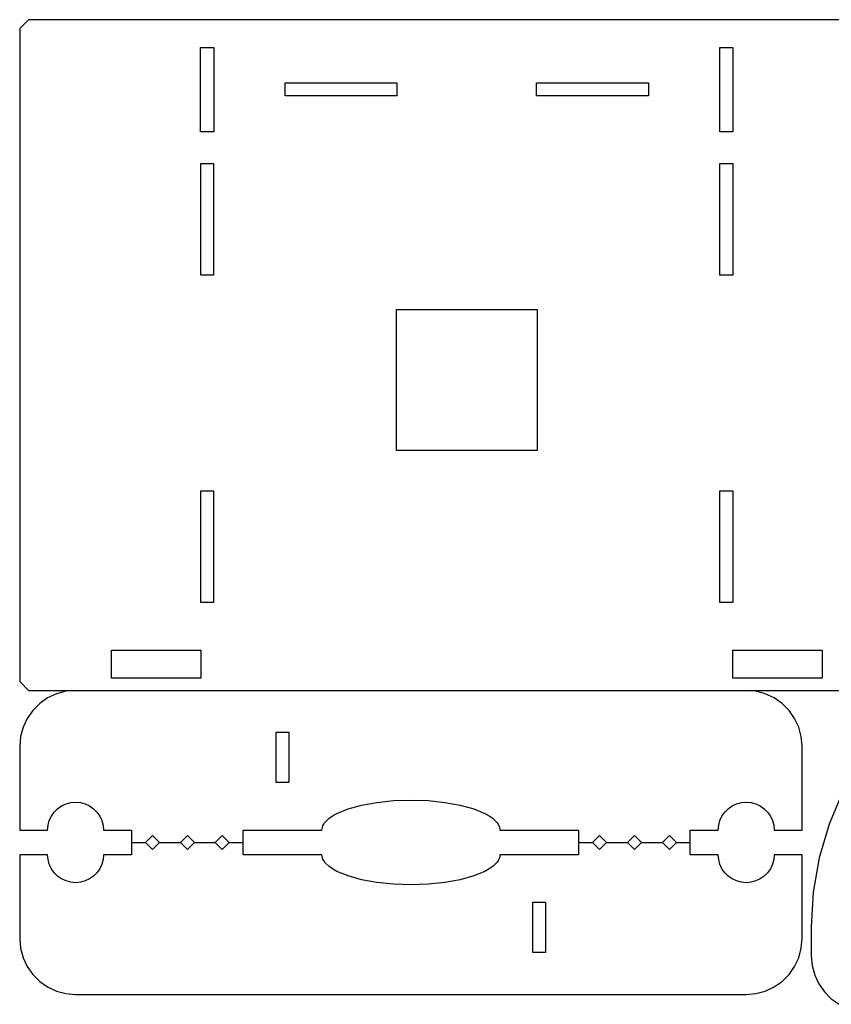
# Model space of a CAD drawing. Header units: millimetres. Extents: x 0 to 378, y 0 to 381.
# Tile 1 of 3: x 0 to 184, y 2 to 225. Entities that reach past the tile are written whole.
import ezdxf

# ---------------------------------------------------------------- set-up
doc = ezdxf.new("R2010")
doc.units = ezdxf.units.MM
doc.layers.add('SHEET_VIEW_1_DRAWING_1', color=7, linetype='Continuous')

msp = doc.modelspace()

# ---------------------------------------------------------------- linework, layer by layer
at = {"layer": 'SHEET_VIEW_1_DRAWING_1', "color": 5}
for p, q in [((2, 225.43), (0, 223.43)), ((201.2, 225.43), (2, 225.43)), ((0, 223.43), (0, 75.03)), ((41.12, 199.96), (41.12, 219.13)), ((41.12, 219.13), (44.12, 219.13)), ((44.12, 219.13), (44.12, 199.96)), ((159.08, 199.96), (159.08, 219.13)), ((159.08, 219.13), (162.08, 219.13)), ((162.08, 219.13), (162.08, 199.96)), ((60.33, 211.08), (85.73, 211.08)), ((60.33, 208.15), (60.33, 211.08)), ((85.73, 211.08), (85.73, 208.15)), ((117.48, 211.08), (142.88, 211.08)), ((117.48, 208.15), (117.48, 211.08)), ((142.88, 211.08), (142.88, 208.15)), ((85.73, 208.15), (60.33, 208.15)), ((142.88, 208.15), (117.48, 208.15)), ((44.12, 199.96), (41.12, 199.96)), ((162.08, 199.96), (159.08, 199.96)), ((41.16, 192.78), (44.08, 192.78)), ((41.16, 167.38), (41.16, 192.78)), ((44.08, 192.78), (44.08, 167.38)), ((159.12, 192.78), (162.04, 192.78)), ((159.12, 167.38), (159.12, 192.78)), ((162.04, 192.78), (162.04, 167.38)), ((44.08, 167.38), (41.16, 167.38)), ((162.04, 167.38), (159.12, 167.38)), ((85.6, 127.57), (85.6, 159.58)), ((85.6, 159.58), (117.6, 159.58)), ((117.6, 159.58), (117.6, 127.57)), ((117.6, 127.57), (85.6, 127.57)), ((41.16, 92.97), (41.16, 118.37)), ((41.16, 118.37), (44.08, 118.37)), ((44.08, 118.37), (44.08, 92.97)), ((159.12, 118.37), (162.04, 118.37)), ((159.12, 92.97), (159.12, 118.37)), ((162.04, 118.37), (162.04, 92.97)), ((44.08, 92.97), (41.16, 92.97)), ((162.04, 92.97), (159.12, 92.97)), ((20.84, 82.17), (41.16, 82.17)), ((20.84, 75.82), (20.84, 82.17)), ((41.16, 82.17), (41.16, 75.82)), ((162.04, 82.17), (182.36, 82.17)), ((162.04, 75.82), (162.04, 82.17)), ((182.36, 82.17), (182.36, 75.82)), ((0, 75.03), (2, 73.03)), ((41.16, 75.82), (20.84, 75.82)), ((182.36, 75.82), (162.04, 75.82)), ((2, 73.03), (201.2, 73.03)), ((8.36, 72.26), (6.35, 71.32)), ((10.49, 72.83), (8.36, 72.26)), ((12.7, 73.03), (10.49, 72.83)), ((167.31, 72.83), (165.1, 73.03)), ((169.44, 72.26), (167.31, 72.83)), ((171.45, 71.32), (169.44, 72.26)), ((4.54, 70.05), (2.97, 68.49)), ((6.35, 71.32), (4.54, 70.05)), ((173.26, 70.05), (171.45, 71.32)), ((174.83, 68.49), (173.26, 70.05)), ((2.97, 68.49), (1.7, 66.68)), ((176.1, 66.68), (174.83, 68.49)), ((1.7, 66.68), (0.77, 64.67)), ((177.03, 64.67), (176.1, 66.68)), ((0.77, 64.67), (0.19, 62.53)), ((58.28, 63.5), (61.2, 63.5)), ((58.28, 52.07), (58.28, 63.5)), ((61.2, 63.5), (61.2, 52.07)), ((177.61, 62.53), (177.03, 64.67)), ((0.19, 62.53), (0, 60.33)), ((177.8, 60.33), (177.61, 62.53)), ((0, 60.33), (0, 41.28)), ((177.8, 41.28), (177.8, 60.33)), ((61.2, 52.07), (58.28, 52.07)), ((187.03, 50.09), (183.93, 42.65)), ((9.53, 46.78), (10.53, 47.24)), ((10.53, 47.24), (11.6, 47.53)), ((11.6, 47.53), (12.7, 47.63)), ((12.7, 47.63), (13.8, 47.53)), ((13.8, 47.53), (14.87, 47.24)), ((14.87, 47.24), (15.88, 46.78)), ((77.67, 46.96), (81.17, 47.59)), ((81.17, 47.59), (84.96, 47.98)), ((84.96, 47.98), (88.9, 48.11)), ((88.9, 48.11), (92.84, 47.98)), ((92.84, 47.98), (96.63, 47.59)), ((96.63, 47.59), (100.13, 46.96)), ((161.92, 46.78), (162.93, 47.24)), ((162.93, 47.24), (164, 47.53)), ((164, 47.53), (165.1, 47.63)), ((165.1, 47.63), (166.2, 47.53)), ((166.2, 47.53), (167.27, 47.24)), ((167.27, 47.24), (168.27, 46.78)), ((7.2, 44.45), (7.84, 45.36)), ((7.84, 45.36), (8.62, 46.14)), ((8.62, 46.14), (9.53, 46.78)), ((15.88, 46.78), (16.78, 46.14)), ((16.78, 46.14), (17.56, 45.36)), ((17.56, 45.36), (18.2, 44.45)), ((71.08, 44.5), (72.09, 45.07)), ((72.09, 45.07), (74.61, 46.11)), ((74.61, 46.11), (77.67, 46.96)), ((100.13, 46.96), (103.19, 46.11)), ((103.19, 46.11), (105.71, 45.07)), ((105.71, 45.07), (106.72, 44.5)), ((159.6, 44.45), (160.24, 45.36)), ((160.24, 45.36), (161.02, 46.14)), ((161.02, 46.14), (161.92, 46.78)), ((168.27, 46.78), (169.18, 46.14)), ((169.18, 46.14), (169.96, 45.36)), ((169.96, 45.36), (170.6, 44.45)), ((6.45, 42.38), (6.73, 43.45)), ((6.73, 43.45), (7.2, 44.45)), ((18.2, 44.45), (18.67, 43.45)), ((18.67, 43.45), (18.95, 42.38)), ((68.91, 42.28), (69.08, 42.61)), ((69.08, 42.61), (69.29, 42.94)), ((69.29, 42.94), (69.56, 43.26)), ((69.56, 43.26), (70.23, 43.89)), ((70.23, 43.89), (71.08, 44.5)), ((106.72, 44.5), (107.57, 43.89)), ((107.57, 43.89), (108.24, 43.26)), ((108.24, 43.26), (108.51, 42.94)), ((108.51, 42.94), (108.72, 42.61)), ((108.72, 42.61), (108.89, 42.28)), ((158.85, 42.38), (159.13, 43.45)), ((159.13, 43.45), (159.6, 44.45)), ((170.6, 44.45), (171.07, 43.45)), ((171.07, 43.45), (171.35, 42.38)), ((183.93, 42.65), (181.69, 34.99)), ((0, 41.28), (6.35, 41.28)), ((6.35, 41.28), (6.45, 42.38)), ((18.95, 42.38), (19.05, 41.28)), ((19.05, 41.28), (25.4, 41.28)), ((25.4, 41.28), (25.4, 38.48)), ((50.8, 38.48), (50.8, 41.28)), ((50.8, 41.28), (68.69, 41.28)), ((68.69, 41.28), (68.71, 41.61)), ((68.71, 41.61), (68.79, 41.95)), ((68.79, 41.95), (68.91, 42.28)), ((108.89, 42.28), (109.01, 41.95)), ((109.01, 41.95), (109.09, 41.61)), ((109.09, 41.61), (109.11, 41.28)), ((109.11, 41.28), (127, 41.28)), ((127, 41.28), (127, 38.48)), ((152.4, 38.48), (152.4, 41.28)), ((152.4, 41.28), (158.75, 41.28)), ((158.75, 41.28), (158.85, 42.38)), ((171.35, 42.38), (171.45, 41.28)), ((171.45, 41.28), (177.8, 41.28)), ((25.4, 38.48), (28.57, 38.48)), ((25.4, 38.48), (25.4, 35.69)), ((30.16, 36.89), (28.57, 38.48)), ((28.57, 38.48), (30.16, 40.07)), ((30.16, 40.07), (31.75, 38.48)), ((31.75, 38.48), (30.16, 36.89)), ((31.75, 38.48), (36.51, 38.48)), ((36.51, 38.48), (38.1, 40.07)), ((38.1, 36.89), (36.51, 38.48)), ((38.1, 40.07), (39.69, 38.48)), ((39.69, 38.48), (38.1, 36.89)), ((39.69, 38.48), (44.45, 38.48)), ((44.45, 38.48), (46.04, 40.07)), ((46.04, 36.89), (44.45, 38.48)), ((46.04, 40.07), (47.63, 38.48)), ((47.63, 38.48), (46.04, 36.89)), ((47.63, 38.48), (50.8, 38.48)), ((50.8, 35.69), (50.8, 38.48)), ((127, 38.48), (127, 35.69)), ((127, 38.48), (130.18, 38.48)), ((130.18, 38.48), (131.76, 40.07)), ((131.76, 36.89), (130.18, 38.48)), ((131.76, 40.07), (133.35, 38.48)), ((133.35, 38.48), (131.76, 36.89)), ((133.35, 38.48), (138.11, 38.48)), ((138.11, 38.48), (139.7, 40.07)), ((139.7, 36.89), (138.11, 38.48)), ((139.7, 40.07), (141.29, 38.48)), ((141.29, 38.48), (139.7, 36.89)), ((141.29, 38.48), (146.05, 38.48)), ((146.05, 38.48), (147.64, 40.07)), ((147.64, 36.89), (146.05, 38.48)), ((147.64, 40.07), (149.23, 38.48)), ((149.23, 38.48), (147.64, 36.89)), ((149.23, 38.48), (152.4, 38.48)), ((152.4, 35.69), (152.4, 38.48)), ((0, 35.69), (0, 16.64)), ((6.35, 35.69), (0, 35.69)), ((6.45, 34.59), (6.35, 35.69)), ((6.73, 33.52), (6.45, 34.59)), ((18.95, 34.59), (18.67, 33.52)), ((19.05, 35.69), (18.95, 34.59)), ((25.4, 35.69), (19.05, 35.69)), ((68.69, 35.69), (50.8, 35.69)), ((68.71, 35.35), (68.69, 35.69)), ((68.79, 35.02), (68.71, 35.35)), ((68.91, 34.69), (68.79, 35.02)), ((69.08, 34.36), (68.91, 34.69)), ((69.29, 34.03), (69.08, 34.36)), ((69.56, 33.71), (69.29, 34.03)), ((70.23, 33.07), (69.56, 33.71)), ((108.24, 33.71), (107.57, 33.07)), ((108.51, 34.03), (108.24, 33.71)), ((108.72, 34.36), (108.51, 34.03)), ((108.89, 34.69), (108.72, 34.36)), ((109.01, 35.02), (108.89, 34.69)), ((109.09, 35.35), (109.01, 35.02)), ((109.11, 35.69), (109.09, 35.35)), ((127, 35.69), (109.11, 35.69)), ((158.75, 35.69), (152.4, 35.69)), ((158.85, 34.59), (158.75, 35.69)), ((159.13, 33.52), (158.85, 34.59)), ((171.35, 34.59), (171.07, 33.52)), ((171.45, 35.69), (171.35, 34.59)), ((177.8, 35.69), (171.45, 35.69)), ((177.8, 16.64), (177.8, 35.69)), ((181.69, 34.99), (180.34, 27.19)), ((7.2, 32.51), (6.73, 33.52)), ((7.84, 31.61), (7.2, 32.51)), ((8.62, 30.82), (7.84, 31.61)), ((17.56, 31.61), (16.78, 30.82)), ((18.2, 32.51), (17.56, 31.61)), ((18.67, 33.52), (18.2, 32.51)), ((71.08, 32.47), (70.23, 33.07)), ((72.09, 31.89), (71.08, 32.47)), ((74.61, 30.86), (72.09, 31.89)), ((105.71, 31.89), (103.19, 30.86)), ((106.72, 32.47), (105.71, 31.89)), ((107.57, 33.07), (106.72, 32.47)), ((159.6, 32.51), (159.13, 33.52)), ((160.24, 31.61), (159.6, 32.51)), ((161.02, 30.82), (160.24, 31.61)), ((169.96, 31.61), (169.18, 30.82)), ((170.6, 32.51), (169.96, 31.61)), ((171.07, 33.52), (170.6, 32.51)), ((9.53, 30.19), (8.62, 30.82)), ((10.53, 29.72), (9.53, 30.19)), ((11.6, 29.43), (10.53, 29.72)), ((12.7, 29.34), (11.6, 29.43)), ((13.8, 29.43), (12.7, 29.34)), ((14.87, 29.72), (13.8, 29.43)), ((15.88, 30.19), (14.87, 29.72)), ((16.78, 30.82), (15.88, 30.19)), ((77.67, 30.01), (74.61, 30.86)), ((81.17, 29.38), (77.67, 30.01)), ((84.96, 28.99), (81.17, 29.38)), ((96.63, 29.38), (92.84, 28.99)), ((100.13, 30.01), (96.63, 29.38)), ((103.19, 30.86), (100.13, 30.01)), ((161.92, 30.19), (161.02, 30.82)), ((162.93, 29.72), (161.92, 30.19)), ((164, 29.43), (162.93, 29.72)), ((165.1, 29.34), (164, 29.43)), ((166.2, 29.43), (165.1, 29.34)), ((167.27, 29.72), (166.2, 29.43)), ((168.27, 30.19), (167.27, 29.72)), ((169.18, 30.82), (168.27, 30.19)), ((88.9, 28.86), (84.96, 28.99)), ((92.84, 28.99), (88.9, 28.86)), ((180.34, 27.19), (179.89, 19.31)), ((116.6, 13.46), (116.6, 24.89)), ((116.6, 24.89), (119.52, 24.89)), ((119.52, 24.89), (119.52, 13.46)), ((179.89, 19.31), (179.89, 19.3)), ((179.89, 19.31), (179.89, 19.05)), ((179.89, 19.3), (179.89, 19.05)), ((179.89, 19.05), (179.89, 12.7)), ((0, 16.64), (0.19, 14.43)), ((177.61, 14.43), (177.8, 16.64)), ((0.19, 14.43), (0.77, 12.29)), ((119.52, 13.46), (116.6, 13.46)), ((177.03, 12.29), (177.61, 14.43)), ((0.77, 12.29), (1.7, 10.29)), ((176.1, 10.29), (177.03, 12.29)), ((179.89, 12.7), (180.08, 10.49)), ((1.7, 10.29), (2.97, 8.47)), ((174.83, 8.47), (176.1, 10.29)), ((180.08, 10.49), (180.66, 8.36)), ((2.97, 8.47), (4.54, 6.91)), ((4.54, 6.91), (6.35, 5.64)), ((171.45, 5.64), (173.26, 6.91)), ((173.26, 6.91), (174.83, 8.47)), ((180.66, 8.36), (181.59, 6.35)), ((6.35, 5.64), (8.36, 4.7)), ((8.36, 4.7), (10.49, 4.13)), ((167.31, 4.13), (169.44, 4.7)), ((169.44, 4.7), (171.45, 5.64)), ((181.59, 6.35), (182.86, 4.54)), ((182.86, 4.54), (184.43, 2.97)), ((10.49, 4.13), (12.7, 3.94)), ((12.7, 3.94), (165.1, 3.94)), ((165.1, 3.94), (167.31, 4.13)), ((184.43, 2.97), (186.24, 1.7))]:
    msp.add_line(p, q, dxfattribs=at)

doc.saveas('drawing.dxf')
